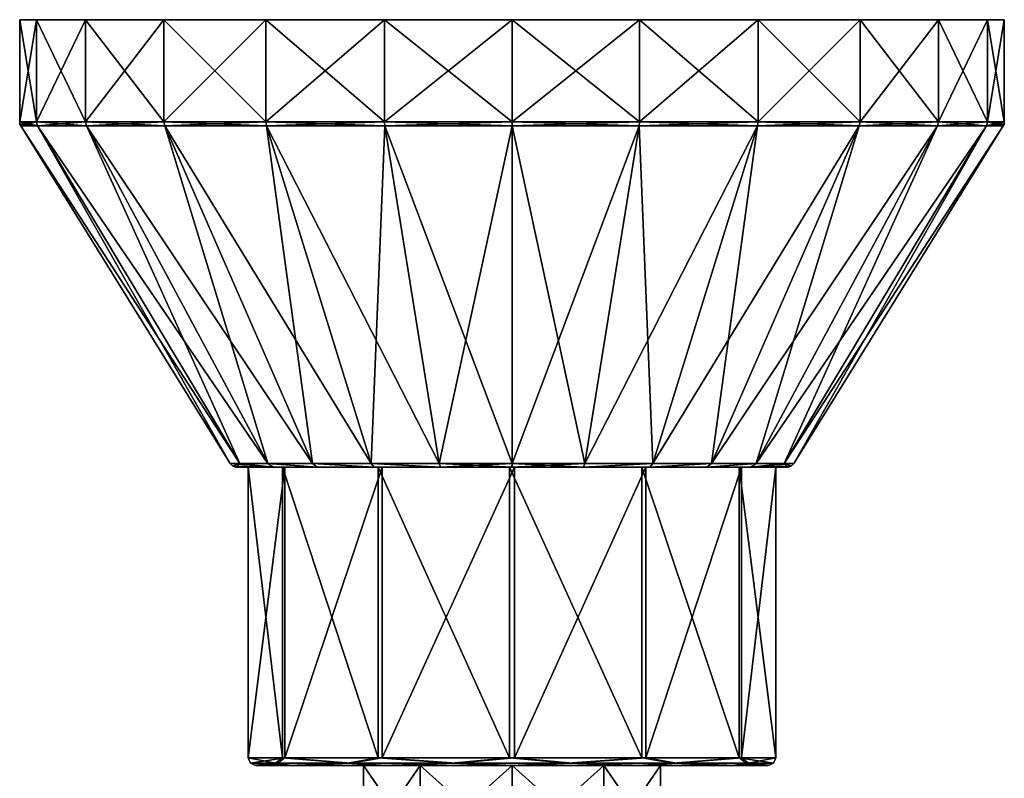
# Model space of a CAD drawing. Header units: metres. Extents: x -110 to 110, y -123 to 72.
# Tile 2 of 11: x -110 to -44, y 21 to 72. Entities that reach past the tile are written whole.
import ezdxf

# ---------------------------------------------------------------- set-up
doc = ezdxf.new("R2010")
doc.units = ezdxf.units.M
doc.layers.add('11522202', color=7, linetype='CONTINUOUS')

msp = doc.modelspace()

# ---------------------------------------------------------------- linework, layer by layer
at = {"layer": '11522202'}
for points in [[(-108.3756, 71.5, -8.540827), (-108.3755, 64.64234, -8.54105), (-109.5, 64.64234)], [(-109.5, 71.5), (-108.3756, 71.5, -8.540827), (-109.5, 64.64234)], [(-108.3755, 64.64234, 8.541051), (-109.5, 71.5), (-109.5, 64.64234)], [(-109.5, 71.5), (-43.5, 71.5), (-44.6244, 71.5, -8.540827)], [(-108.3756, 71.5, 8.540827), (-43.5, 71.5), (-109.5, 71.5)], [(-109.5, 71.5), (-44.6244, 71.5, -8.540827), (-108.3756, 71.5, -8.540827)], [(-108.3755, 64.64234, 8.541051), (-108.3756, 71.5, 8.540827), (-109.5, 71.5)], [(-108.3756, 71.5, -8.540827), (-105.0788, 71.5, -16.5), (-108.3755, 64.64234, -8.54105)], [(-108.3756, 71.5, 8.540827), (-44.6244, 71.5, 8.540827), (-43.5, 71.5)], [(-108.3756, 71.5, -8.540827), (-44.6244, 71.5, -8.540827), (-47.92117, 71.5, -16.5)], [(-108.3756, 71.5, -8.540827), (-47.92117, 71.5, -16.5), (-105.0788, 71.5, -16.5)], [(-108.3756, 71.5, 8.540827), (-105.0788, 71.5, 16.5), (-44.6244, 71.5, 8.540827)], [(-105.0788, 64.64234, 16.50004), (-105.0788, 71.5, 16.5), (-108.3756, 71.5, 8.540827)], [(-108.3755, 64.64234, 8.541051), (-105.0788, 64.64234, 16.50004), (-108.3756, 71.5, 8.540827)], [(-105.0788, 71.5, -16.5), (-105.0788, 64.64234, -16.50004), (-108.3755, 64.64234, -8.54105)], [(-99.83437, 71.5, -23.33466), (-99.83449, 64.64234, -23.33455), (-105.0788, 64.64234, -16.50004)], [(-105.0788, 71.5, -16.5), (-99.83437, 71.5, -23.33466), (-105.0788, 64.64234, -16.50004)], [(-105.0788, 71.5, -16.5), (-47.92117, 71.5, -16.5), (-53.16563, 71.5, -23.33466)], [(-105.0788, 71.5, -16.5), (-53.16563, 71.5, -23.33466), (-99.83437, 71.5, -23.33466)], [(-105.0788, 71.5, 16.5), (-47.92117, 71.5, 16.5), (-44.6244, 71.5, 8.540827)], [(-105.0788, 71.5, 16.5), (-99.83437, 71.5, 23.33466), (-47.92117, 71.5, 16.5)], [(-99.83449, 64.64234, 23.33455), (-99.83437, 71.5, 23.33466), (-105.0788, 71.5, 16.5)], [(-105.0788, 64.64234, 16.50004), (-99.83449, 64.64234, 23.33455), (-105.0788, 71.5, 16.5)], [(-93, 71.5, -28.57884), (-92.99998, 64.64234, -28.57885), (-99.83449, 64.64234, -23.33455)], [(-99.83437, 71.5, -23.33466), (-93, 71.5, -28.57884), (-99.83449, 64.64234, -23.33455)], [(-99.83449, 64.64234, 23.33455), (-92.99998, 64.64234, 28.57885), (-99.83437, 71.5, 23.33466)], [(-99.83437, 71.5, -23.33466), (-53.16563, 71.5, -23.33466), (-60, 71.5, -28.57884)], [(-99.83437, 71.5, -23.33466), (-60, 71.5, -28.57884), (-93, 71.5, -28.57884)], [(-99.83437, 71.5, 23.33466), (-53.16563, 71.5, 23.33466), (-47.92117, 71.5, 16.5)], [(-99.83437, 71.5, 23.33466), (-93, 71.5, 28.57884), (-53.16563, 71.5, 23.33466)], [(-92.99998, 64.64234, 28.57885), (-93, 71.5, 28.57884), (-99.83437, 71.5, 23.33466)], [(-93, 71.5, -28.57884), (-85.04123, 71.5, -31.87549), (-92.99998, 64.64234, -28.57885)], [(-93, 71.5, -28.57884), (-60, 71.5, -28.57884), (-67.95877, 71.5, -31.87549)], [(-93, 71.5, -28.57884), (-67.95877, 71.5, -31.87549), (-85.04123, 71.5, -31.87549)], [(-93, 71.5, 28.57884), (-60, 71.5, 28.57884), (-53.16563, 71.5, 23.33466)], [(-93, 71.5, 28.57884), (-85.04123, 71.5, 31.87549), (-60, 71.5, 28.57884)], [(-85.04101, 64.64234, 31.87556), (-85.04123, 71.5, 31.87549), (-93, 71.5, 28.57884)], [(-92.99998, 64.64234, 28.57885), (-85.04101, 64.64234, 31.87556), (-93, 71.5, 28.57884)], [(-85.04123, 71.5, -31.87549), (-85.04102, 64.64234, -31.87556), (-92.99998, 64.64234, -28.57885)], [(-85.04123, 71.5, -31.87549), (-76.5, 71.5, -32.99999), (-85.04102, 64.64234, -31.87556)], [(-85.04123, 71.5, -31.87549), (-67.95877, 71.5, -31.87549), (-76.5, 71.5, -32.99999)], [(-85.04123, 71.5, 31.87549), (-67.95877, 71.5, 31.87549), (-60, 71.5, 28.57884)], [(-85.04123, 71.5, 31.87549), (-76.5, 71.5, 32.99999), (-67.95877, 71.5, 31.87549)], [(-76.5, 64.64234, 33), (-76.5, 71.5, 32.99999), (-85.04123, 71.5, 31.87549)], [(-85.04101, 64.64234, 31.87556), (-76.5, 64.64234, 33), (-85.04123, 71.5, 31.87549)], [(-76.5, 71.5, -32.99999), (-76.5, 64.64234, -33), (-85.04102, 64.64234, -31.87556)], [(-67.95877, 71.5, -31.87549), (-67.95899, 64.64234, -31.87556), (-76.5, 64.64234, -33)], [(-76.5, 71.5, -32.99999), (-67.95877, 71.5, -31.87549), (-76.5, 64.64234, -33)], [(-67.95898, 64.64234, 31.87556), (-67.95877, 71.5, 31.87549), (-76.5, 71.5, 32.99999)], [(-76.5, 64.64234, 33), (-67.95898, 64.64234, 31.87556), (-76.5, 71.5, 32.99999)], [(-60, 71.5, -28.57884), (-60.00002, 64.64234, -28.57885), (-67.95899, 64.64234, -31.87556)], [(-67.95877, 71.5, -31.87549), (-60, 71.5, -28.57884), (-67.95899, 64.64234, -31.87556)], [(-67.95898, 64.64234, 31.87556), (-60.00002, 64.64234, 28.57885), (-67.95877, 71.5, 31.87549)], [(-60.00002, 64.64234, 28.57885), (-60, 71.5, 28.57884), (-67.95877, 71.5, 31.87549)], [(-53.16563, 71.5, -23.33466), (-53.16551, 64.64234, -23.33455), (-60.00002, 64.64234, -28.57885)], [(-60, 71.5, -28.57884), (-53.16563, 71.5, -23.33466), (-60.00002, 64.64234, -28.57885)], [(-60.00002, 64.64234, 28.57885), (-53.16551, 64.64234, 23.33455), (-60, 71.5, 28.57884)], [(-53.16551, 64.64234, 23.33455), (-53.16563, 71.5, 23.33466), (-60, 71.5, 28.57884)], [(-53.16563, 71.5, -23.33466), (-47.92117, 71.5, -16.5), (-53.16551, 64.64234, -23.33455)], [(-47.92119, 64.64234, 16.50004), (-47.92117, 71.5, 16.5), (-53.16563, 71.5, 23.33466)], [(-53.16551, 64.64234, 23.33455), (-47.92119, 64.64234, 16.50004), (-53.16563, 71.5, 23.33466)], [(-47.92117, 71.5, -16.5), (-47.92119, 64.64234, -16.50004), (-53.16551, 64.64234, -23.33455)], [(-44.6244, 71.5, -8.540827), (-44.62445, 64.64234, -8.541051), (-47.92119, 64.64234, -16.50004)], [(-47.92117, 71.5, -16.5), (-44.6244, 71.5, -8.540827), (-47.92119, 64.64234, -16.50004)], [(-47.92119, 64.64234, 16.50004), (-44.62445, 64.64234, 8.54105), (-47.92117, 71.5, 16.5)], [(-44.62445, 64.64234, 8.54105), (-44.6244, 71.5, 8.540827), (-47.92117, 71.5, 16.5)], [(-43.5, 71.5), (-43.5, 64.64234), (-44.62445, 64.64234, -8.541051)], [(-44.6244, 71.5, -8.540827), (-43.5, 71.5), (-44.62445, 64.64234, -8.541051)], [(-44.62445, 64.64234, 8.54105), (-43.5, 64.64234), (-44.6244, 71.5, 8.540827)], [(-44.6244, 71.5, 8.540827), (-43.5, 64.64234), (-43.5, 71.5)], [(-109.4809, 64.50544), (-109.5, 64.64234), (-108.3755, 64.64234, -8.54105)], [(-108.3031, 64.379, 8.52164), (-108.3755, 64.64234, 8.541051), (-109.5, 64.64234)], [(-109.4809, 64.50544), (-108.3031, 64.379, 8.52164), (-109.5, 64.64234)], [(-109.4809, 64.50544), (-108.3755, 64.64234, -8.54105), (-109.425, 64.379)], [(-109.4809, 64.50544), (-109.425, 64.379), (-108.3031, 64.379, 8.52164)], [(-109.425, 64.379), (-108.3755, 64.64234, -8.54105), (-108.3031, 64.379, -8.521636)], [(-109.425, 64.379), (-108.3031, 64.379, -8.521636), (-95.39663, 41.73666)], [(-94.75275, 41.73666, 4.890787), (-109.425, 64.379), (-95.39663, 41.73666)], [(-108.3031, 64.379, 8.52164), (-109.425, 64.379), (-94.75275, 41.73666, 4.890787)], [(-108.3031, 64.379, -8.521636), (-108.3755, 64.64234, -8.54105), (-105.0788, 64.64234, -16.50004)], [(-105.0139, 64.379, 16.46255), (-105.0788, 64.64234, 16.50004), (-108.3755, 64.64234, 8.541051)], [(-105.0139, 64.379, 16.46255), (-108.3755, 64.64234, 8.541051), (-108.3031, 64.379, 8.52164)], [(-108.3031, 64.379, -8.521636), (-105.0788, 64.64234, -16.50004), (-105.0139, 64.379, -16.46255)], [(-108.3031, 64.379, -8.521636), (-94.75275, 41.73666, -4.890776), (-95.39663, 41.73666)], [(-108.3031, 64.379, -8.521636), (-105.0139, 64.379, -16.46255), (-94.75275, 41.73666, -4.890776)], [(-108.3031, 64.379, 8.52164), (-94.75275, 41.73666, 4.890787), (-92.86497, 41.73666, 9.448305)], [(-105.0139, 64.379, 16.46255), (-108.3031, 64.379, 8.52164), (-92.86497, 41.73666, 9.448305)], [(-105.0139, 64.379, -16.46255), (-105.0788, 64.64234, -16.50004), (-99.83449, 64.64234, -23.33455)], [(-99.78149, 64.379, 23.28154), (-99.83449, 64.64234, 23.33455), (-105.0788, 64.64234, 16.50004)], [(-99.78149, 64.379, 23.28154), (-105.0788, 64.64234, 16.50004), (-105.0139, 64.379, 16.46255)], [(-105.0139, 64.379, -16.46255), (-99.83449, 64.64234, -23.33455), (-99.78149, 64.379, -23.28154)], [(-105.0139, 64.379, -16.46255), (-92.86497, 41.73666, -9.448299), (-94.75275, 41.73666, -4.890776)], [(-105.0139, 64.379, -16.46255), (-99.78149, 64.379, -23.28154), (-92.86497, 41.73666, -9.448299)], [(-105.0139, 64.379, 16.46255), (-92.86497, 41.73666, 9.448305), (-89.86194, 41.73666, 13.36193)], [(-99.78149, 64.379, 23.28154), (-105.0139, 64.379, 16.46255), (-89.86194, 41.73666, 13.36193)], [(-99.78149, 64.379, -23.28154), (-99.83449, 64.64234, -23.33455), (-92.99998, 64.64234, -28.57885)], [(-92.96249, 64.379, 28.51393), (-92.99998, 64.64234, 28.57885), (-99.83449, 64.64234, 23.33455)], [(-92.96249, 64.379, 28.51393), (-99.83449, 64.64234, 23.33455), (-99.78149, 64.379, 23.28154)], [(-99.78149, 64.379, -23.28154), (-92.99998, 64.64234, -28.57885), (-92.9625, 64.379, -28.51393)], [(-99.78149, 64.379, -23.28154), (-89.86195, 41.73666, -13.36192), (-92.86497, 41.73666, -9.448299)], [(-99.78149, 64.379, -23.28154), (-92.9625, 64.379, -28.51393), (-89.86195, 41.73666, -13.36192)], [(-99.78149, 64.379, 23.28154), (-89.86194, 41.73666, 13.36193), (-85.94832, 41.73666, 16.36496)], [(-92.96249, 64.379, 28.51393), (-99.78149, 64.379, 23.28154), (-85.94832, 41.73666, 16.36496)], [(-92.9625, 64.379, -28.51393), (-92.99998, 64.64234, -28.57885), (-85.04102, 64.64234, -31.87556)], [(-85.02161, 64.379, 31.80314), (-85.04101, 64.64234, 31.87556), (-92.99998, 64.64234, 28.57885)], [(-85.02161, 64.379, 31.80314), (-92.99998, 64.64234, 28.57885), (-92.96249, 64.379, 28.51393)], [(-92.9625, 64.379, -28.51393), (-85.04102, 64.64234, -31.87556), (-85.02162, 64.379, -31.80314)], [(-92.9625, 64.379, -28.51393), (-85.94833, 41.73666, -16.36495), (-89.86195, 41.73666, -13.36192)], [(-92.9625, 64.379, -28.51393), (-85.02162, 64.379, -31.80314), (-85.94833, 41.73666, -16.36495)], [(-92.96249, 64.379, 28.51393), (-85.94832, 41.73666, 16.36496), (-81.39081, 41.73666, 18.25274)], [(-85.02161, 64.379, 31.80314), (-92.96249, 64.379, 28.51393), (-81.39081, 41.73666, 18.25274)], [(-85.02162, 64.379, -31.80314), (-81.39082, 41.73666, -18.25274), (-85.94833, 41.73666, -16.36495)], [(-85.02162, 64.379, -31.80314), (-85.04102, 64.64234, -31.87556), (-76.5, 64.64234, -33)], [(-76.5, 64.379, 32.92503), (-76.5, 64.64234, 33), (-85.04101, 64.64234, 31.87556)], [(-76.5, 64.379, 32.92503), (-85.04101, 64.64234, 31.87556), (-85.02161, 64.379, 31.80314)], [(-85.02162, 64.379, -31.80314), (-76.5, 64.64234, -33), (-76.5, 64.379, -32.92503)], [(-85.02162, 64.379, -31.80314), (-76.5, 64.379, -32.92503), (-81.39082, 41.73666, -18.25274)], [(-85.02161, 64.379, 31.80314), (-81.39081, 41.73666, 18.25274), (-76.5, 41.73666, 18.89663)], [(-76.5, 64.379, 32.92503), (-85.02161, 64.379, 31.80314), (-76.5, 41.73666, 18.89663)], [(-76.5, 64.379, -32.92503), (-76.5, 41.73666, -18.89663), (-81.39082, 41.73666, -18.25274)], [(-76.5, 64.379, -32.92503), (-76.5, 64.64234, -33), (-67.95899, 64.64234, -31.87556)], [(-76.5, 64.379, -32.92503), (-67.95899, 64.64234, -31.87556), (-67.97839, 64.379, -31.80314)], [(-67.97838, 64.379, 31.80314), (-67.95898, 64.64234, 31.87556), (-76.5, 64.64234, 33)], [(-67.97838, 64.379, 31.80314), (-76.5, 64.64234, 33), (-76.5, 64.379, 32.92503)], [(-67.97839, 64.379, -31.80314), (-71.60919, 41.73666, -18.25274), (-76.5, 41.73666, -18.89663)], [(-76.5, 64.379, -32.92503), (-67.97839, 64.379, -31.80314), (-76.5, 41.73666, -18.89663)], [(-76.5, 64.379, 32.92503), (-76.5, 41.73666, 18.89663), (-71.60918, 41.73666, 18.25274)], [(-67.97838, 64.379, 31.80314), (-76.5, 64.379, 32.92503), (-71.60918, 41.73666, 18.25274)], [(-60.03751, 64.379, -28.51393), (-67.05168, 41.73666, -16.36496), (-71.60919, 41.73666, -18.25274)], [(-67.97839, 64.379, -31.80314), (-60.03751, 64.379, -28.51393), (-71.60919, 41.73666, -18.25274)], [(-67.97838, 64.379, 31.80314), (-71.60918, 41.73666, 18.25274), (-67.05167, 41.73666, 16.36495)], [(-67.97839, 64.379, -31.80314), (-67.95899, 64.64234, -31.87556), (-60.00002, 64.64234, -28.57885)], [(-67.97839, 64.379, -31.80314), (-60.00002, 64.64234, -28.57885), (-60.03751, 64.379, -28.51393)], [(-60.0375, 64.379, 28.51393), (-67.95898, 64.64234, 31.87556), (-67.97838, 64.379, 31.80314)], [(-60.0375, 64.379, 28.51393), (-67.97838, 64.379, 31.80314), (-67.05167, 41.73666, 16.36495)], [(-60.0375, 64.379, 28.51393), (-60.00002, 64.64234, 28.57885), (-67.95898, 64.64234, 31.87556)], [(-53.21851, 64.379, -23.28154), (-63.13806, 41.73666, -13.36193), (-67.05168, 41.73666, -16.36496)], [(-60.03751, 64.379, -28.51393), (-53.21851, 64.379, -23.28154), (-67.05168, 41.73666, -16.36496)], [(-60.0375, 64.379, 28.51393), (-67.05167, 41.73666, 16.36495), (-63.13805, 41.73666, 13.36192)], [(-47.98611, 64.379, -16.46255), (-60.13503, 41.73666, -9.448305), (-63.13806, 41.73666, -13.36193)], [(-53.21851, 64.379, -23.28154), (-47.98611, 64.379, -16.46255), (-63.13806, 41.73666, -13.36193)], [(-53.21851, 64.379, 23.28154), (-63.13805, 41.73666, 13.36192), (-60.13503, 41.73666, 9.448299)], [(-53.21851, 64.379, 23.28154), (-60.0375, 64.379, 28.51393), (-63.13805, 41.73666, 13.36192)], [(-44.69686, 64.379, -8.52164), (-58.24725, 41.73666, -4.890787), (-60.13503, 41.73666, -9.448305)], [(-47.98611, 64.379, -16.46255), (-44.69686, 64.379, -8.52164), (-60.13503, 41.73666, -9.448305)], [(-47.9861, 64.379, 16.46255), (-60.13503, 41.73666, 9.448299), (-58.24725, 41.73666, 4.890776)], [(-47.9861, 64.379, 16.46255), (-53.21851, 64.379, 23.28154), (-60.13503, 41.73666, 9.448299)], [(-60.03751, 64.379, -28.51393), (-60.00002, 64.64234, -28.57885), (-53.16551, 64.64234, -23.33455)], [(-60.03751, 64.379, -28.51393), (-53.16551, 64.64234, -23.33455), (-53.21851, 64.379, -23.28154)], [(-53.21851, 64.379, 23.28154), (-60.00002, 64.64234, 28.57885), (-60.0375, 64.379, 28.51393)], [(-53.21851, 64.379, 23.28154), (-53.16551, 64.64234, 23.33455), (-60.00002, 64.64234, 28.57885)], [(-43.57497, 64.379), (-57.60337, 41.73666), (-58.24725, 41.73666, -4.890787)], [(-44.69686, 64.379, -8.52164), (-43.57497, 64.379), (-58.24725, 41.73666, -4.890787)], [(-44.69686, 64.379, 8.521636), (-58.24725, 41.73666, 4.890776), (-57.60337, 41.73666)], [(-44.69686, 64.379, 8.521636), (-47.9861, 64.379, 16.46255), (-58.24725, 41.73666, 4.890776)], [(-44.69686, 64.379, 8.521636), (-57.60337, 41.73666), (-43.57497, 64.379)], [(-53.21851, 64.379, -23.28154), (-53.16551, 64.64234, -23.33455), (-47.92119, 64.64234, -16.50004)], [(-53.21851, 64.379, -23.28154), (-47.92119, 64.64234, -16.50004), (-47.98611, 64.379, -16.46255)], [(-47.9861, 64.379, 16.46255), (-53.16551, 64.64234, 23.33455), (-53.21851, 64.379, 23.28154)], [(-47.9861, 64.379, 16.46255), (-47.92119, 64.64234, 16.50004), (-53.16551, 64.64234, 23.33455)], [(-47.98611, 64.379, -16.46255), (-47.92119, 64.64234, -16.50004), (-44.62445, 64.64234, -8.541051)], [(-47.98611, 64.379, -16.46255), (-44.62445, 64.64234, -8.541051), (-44.69686, 64.379, -8.52164)], [(-44.69686, 64.379, 8.521636), (-47.92119, 64.64234, 16.50004), (-47.9861, 64.379, 16.46255)], [(-44.69686, 64.379, 8.521636), (-44.62445, 64.64234, 8.54105), (-47.92119, 64.64234, 16.50004)], [(-44.69686, 64.379, -8.52164), (-44.62445, 64.64234, -8.541051), (-43.5, 64.64234)], [(-43.51911, 64.50544), (-44.69686, 64.379, -8.52164), (-43.5, 64.64234)], [(-44.69686, 64.379, 8.521636), (-43.57497, 64.379), (-44.62445, 64.64234, 8.54105)], [(-43.51911, 64.50544), (-43.57497, 64.379), (-44.69686, 64.379, -8.52164)], [(-43.51911, 64.50544), (-43.5, 64.64234), (-44.62445, 64.64234, 8.54105)], [(-43.51911, 64.50544), (-44.62445, 64.64234, 8.54105), (-43.57497, 64.379)], [(-95.21483, 41.56315), (-95.39663, 41.73666), (-94.75275, 41.73666, -4.890776)], [(-94.75275, 41.73666, 4.890787), (-95.39663, 41.73666), (-92.50163, 41.5, 9.227515)], [(-95.21483, 41.56315), (-92.50163, 41.5, 9.227515), (-95.39663, 41.73666)], [(-95.21483, 41.56315), (-94.75275, 41.73666, -4.890776), (-94.97159, 41.5)], [(-94.97159, 41.5), (-94.75275, 41.73666, -4.890776), (-92.50165, 41.5, -9.227494)], [(-92.50165, 41.5, -9.227494), (-94.75275, 41.73666, -4.890776), (-92.86497, 41.73666, -9.448299)], [(-94.75275, 41.73666, 4.890787), (-92.50163, 41.5, 9.227515), (-92.86497, 41.73666, 9.448305)], [(-89.56629, 41.5, -13.05649), (-92.86497, 41.73666, -9.448299), (-89.86195, 41.73666, -13.36192)], [(-92.50165, 41.5, -9.227494), (-92.86497, 41.73666, -9.448299), (-89.56629, 41.5, -13.05649)], [(-92.86497, 41.73666, 9.448305), (-92.50163, 41.5, 9.227515), (-89.56627, 41.5, 13.05651)], [(-92.86497, 41.73666, 9.448305), (-89.56627, 41.5, 13.05651), (-89.86194, 41.73666, 13.36193)], [(-85.73971, 41.5, -15.9946), (-89.86195, 41.73666, -13.36192), (-85.94833, 41.73666, -16.36495)], [(-89.56629, 41.5, -13.05649), (-89.86195, 41.73666, -13.36192), (-85.73971, 41.5, -15.9946)], [(-89.86194, 41.73666, 13.36193), (-89.56627, 41.5, 13.05651), (-85.73969, 41.5, 15.99461)], [(-89.86194, 41.73666, 13.36193), (-85.73969, 41.5, 15.99461), (-85.94832, 41.73666, 16.36496)], [(-81.28311, 41.5, -17.84156), (-85.94833, 41.73666, -16.36495), (-81.39082, 41.73666, -18.25274)], [(-85.73971, 41.5, -15.9946), (-85.94833, 41.73666, -16.36495), (-81.28311, 41.5, -17.84156)], [(-85.94832, 41.73666, 16.36496), (-85.73969, 41.5, 15.99461), (-81.28309, 41.5, 17.84157)], [(-85.94832, 41.73666, 16.36496), (-81.28309, 41.5, 17.84157), (-81.39081, 41.73666, 18.25274)], [(-81.28311, 41.5, -17.84156), (-81.39082, 41.73666, -18.25274), (-76.5, 41.73666, -18.89663)], [(-81.39081, 41.73666, 18.25274), (-81.28309, 41.5, 17.84157), (-76.49999, 41.5, 18.47159)], [(-81.39081, 41.73666, 18.25274), (-76.49999, 41.5, 18.47159), (-76.5, 41.73666, 18.89663)], [(-81.28311, 41.5, -17.84156), (-76.5, 41.73666, -18.89663), (-76.50001, 41.5, -18.47159)], [(-76.50001, 41.5, -18.47159), (-76.5, 41.73666, -18.89663), (-71.60919, 41.73666, -18.25274)], [(-76.50001, 41.5, -18.47159), (-71.60919, 41.73666, -18.25274), (-71.71691, 41.5, -17.84157)], [(-76.5, 41.73666, 18.89663), (-76.49999, 41.5, 18.47159), (-71.71689, 41.5, 17.84156)], [(-76.5, 41.73666, 18.89663), (-71.71689, 41.5, 17.84156), (-71.60918, 41.73666, 18.25274)], [(-71.71691, 41.5, -17.84157), (-71.60919, 41.73666, -18.25274), (-67.05168, 41.73666, -16.36496)], [(-71.71691, 41.5, -17.84157), (-67.05168, 41.73666, -16.36496), (-67.26031, 41.5, -15.99461)], [(-67.05167, 41.73666, 16.36495), (-71.71689, 41.5, 17.84156), (-67.26029, 41.5, 15.9946)], [(-71.60918, 41.73666, 18.25274), (-71.71689, 41.5, 17.84156), (-67.05167, 41.73666, 16.36495)], [(-67.26031, 41.5, -15.99461), (-67.05168, 41.73666, -16.36496), (-63.13806, 41.73666, -13.36193)], [(-67.26031, 41.5, -15.99461), (-63.13806, 41.73666, -13.36193), (-63.43373, 41.5, -13.05651)], [(-63.13805, 41.73666, 13.36192), (-67.26029, 41.5, 15.9946), (-63.43371, 41.5, 13.05649)], [(-67.05167, 41.73666, 16.36495), (-67.26029, 41.5, 15.9946), (-63.13805, 41.73666, 13.36192)], [(-63.43373, 41.5, -13.05651), (-63.13806, 41.73666, -13.36193), (-60.13503, 41.73666, -9.448305)], [(-63.43373, 41.5, -13.05651), (-60.13503, 41.73666, -9.448305), (-60.49837, 41.5, -9.227515)], [(-60.13503, 41.73666, 9.448299), (-63.43371, 41.5, 13.05649), (-60.49835, 41.5, 9.227494)], [(-63.13805, 41.73666, 13.36192), (-63.43371, 41.5, 13.05649), (-60.13503, 41.73666, 9.448299)], [(-60.49837, 41.5, -9.227515), (-60.13503, 41.73666, -9.448305), (-58.24725, 41.73666, -4.890787)], [(-60.49837, 41.5, -9.227515), (-58.24725, 41.73666, -4.890787), (-57.60337, 41.73666)], [(-57.78517, 41.56315), (-60.49837, 41.5, -9.227515), (-57.60337, 41.73666)], [(-58.24725, 41.73666, 4.890776), (-60.49835, 41.5, 9.227494), (-58.02841, 41.5)], [(-60.13503, 41.73666, 9.448299), (-60.49835, 41.5, 9.227494), (-58.24725, 41.73666, 4.890776)], [(-57.78517, 41.56315), (-57.60337, 41.73666), (-58.24725, 41.73666, 4.890776)], [(-57.78517, 41.56315), (-58.24725, 41.73666, 4.890776), (-58.02841, 41.5)], [(-95.21483, 41.56315), (-94.97159, 41.5), (-92.50163, 41.5, 9.227515)], [(-94.1743, 41.5, -0.157089), (-94.97159, 41.5), (-92.50165, 41.5, -9.227494)], [(-91.88497, 41.5, 8.701035), (-92.50163, 41.5, 9.227515), (-94.97159, 41.5)], [(-94.1743, 41.5, -0.157089), (-91.88497, 41.5, 8.701035), (-94.97159, 41.5)], [(-91.72788, 41.5, -8.973121), (-94.1743, 41.5, -0.157089), (-92.50165, 41.5, -9.227494)], [(-91.88494, 22, 8.701108), (-91.88497, 41.5, 8.701035), (-94.1743, 41.5, -0.157089)], [(-94.1743, 22, -0.157089), (-94.1743, 41.5, -0.157089), (-91.72788, 41.5, -8.973121)], [(-91.88494, 22, 8.701108), (-94.1743, 41.5, -0.157089), (-94.1743, 22, -0.157089)], [(-91.72785, 22, -8.973194), (-94.1743, 22, -0.157089), (-91.72788, 41.5, -8.973121)], [(-91.72788, 41.5, -8.973121), (-92.50165, 41.5, -9.227494), (-89.56629, 41.5, -13.05649)], [(-85.47312, 41.5, 15.22788), (-89.56627, 41.5, 13.05651), (-92.50163, 41.5, 9.227515)], [(-91.88497, 41.5, 8.701035), (-85.47312, 41.5, 15.22788), (-92.50163, 41.5, 9.227515)], [(-85.47319, 22, 15.22785), (-85.47312, 41.5, 15.22788), (-91.88497, 41.5, 8.701035)], [(-91.88494, 22, 8.701108), (-85.47319, 22, 15.22785), (-91.88497, 41.5, 8.701035)], [(-85.20103, 41.5, -15.38497), (-91.72788, 41.5, -8.973121), (-89.56629, 41.5, -13.05649)], [(-91.72785, 22, -8.973194), (-91.72788, 41.5, -8.973121), (-85.20103, 41.5, -15.38497)], [(-85.20111, 22, -15.38494), (-91.72785, 22, -8.973194), (-85.20103, 41.5, -15.38497)], [(-85.20103, 41.5, -15.38497), (-89.56629, 41.5, -13.05649), (-85.73971, 41.5, -15.9946)], [(-85.47312, 41.5, 15.22788), (-85.73969, 41.5, 15.99461), (-89.56627, 41.5, 13.05651)], [(-76.34291, 41.5, -17.6743), (-85.73971, 41.5, -15.9946), (-81.28311, 41.5, -17.84156)], [(-76.34291, 41.5, -17.6743), (-85.20103, 41.5, -15.38497), (-85.73971, 41.5, -15.9946)], [(-76.65709, 41.5, 17.6743), (-81.28309, 41.5, 17.84157), (-85.73969, 41.5, 15.99461)], [(-85.47312, 41.5, 15.22788), (-76.65709, 41.5, 17.6743), (-85.73969, 41.5, 15.99461)], [(-85.47319, 22, 15.22785), (-76.65709, 22, 17.6743), (-85.47312, 41.5, 15.22788)], [(-76.65709, 22, 17.6743), (-76.65709, 41.5, 17.6743), (-85.47312, 41.5, 15.22788)], [(-85.20111, 22, -15.38494), (-85.20103, 41.5, -15.38497), (-76.34291, 41.5, -17.6743)], [(-76.34291, 22, -17.6743), (-85.20111, 22, -15.38494), (-76.34291, 41.5, -17.6743)], [(-81.28311, 41.5, -17.84156), (-76.50001, 41.5, -18.47159), (-71.71691, 41.5, -17.84157)], [(-76.34291, 41.5, -17.6743), (-81.28311, 41.5, -17.84156), (-71.71691, 41.5, -17.84157)], [(-71.71689, 41.5, 17.84156), (-76.49999, 41.5, 18.47159), (-81.28309, 41.5, 17.84157)], [(-76.65709, 41.5, 17.6743), (-71.71689, 41.5, 17.84156), (-81.28309, 41.5, 17.84157)], [(-76.65709, 41.5, 17.6743), (-67.26029, 41.5, 15.9946), (-71.71689, 41.5, 17.84156)], [(-76.65709, 41.5, 17.6743), (-67.79897, 41.5, 15.38497), (-67.26029, 41.5, 15.9946)], [(-67.79889, 22, 15.38494), (-67.79897, 41.5, 15.38497), (-76.65709, 41.5, 17.6743)], [(-76.65709, 22, 17.6743), (-67.79889, 22, 15.38494), (-76.65709, 41.5, 17.6743)], [(-76.34291, 41.5, -17.6743), (-71.71691, 41.5, -17.84157), (-67.26031, 41.5, -15.99461)], [(-67.52688, 41.5, -15.22788), (-76.34291, 41.5, -17.6743), (-67.26031, 41.5, -15.99461)], [(-76.34291, 22, -17.6743), (-76.34291, 41.5, -17.6743), (-67.52688, 41.5, -15.22788)], [(-67.52681, 22, -15.22785), (-76.34291, 22, -17.6743), (-67.52688, 41.5, -15.22788)], [(-67.79897, 41.5, 15.38497), (-63.43371, 41.5, 13.05649), (-67.26029, 41.5, 15.9946)], [(-67.79897, 41.5, 15.38497), (-61.27212, 41.5, 8.973121), (-63.43371, 41.5, 13.05649)], [(-61.27215, 22, 8.973194), (-61.27212, 41.5, 8.973121), (-67.79897, 41.5, 15.38497)], [(-67.79889, 22, 15.38494), (-61.27215, 22, 8.973194), (-67.79897, 41.5, 15.38497)], [(-67.52688, 41.5, -15.22788), (-63.43373, 41.5, -13.05651), (-60.49837, 41.5, -9.227515)], [(-61.11503, 41.5, -8.701035), (-67.52688, 41.5, -15.22788), (-60.49837, 41.5, -9.227515)], [(-67.52688, 41.5, -15.22788), (-67.26031, 41.5, -15.99461), (-63.43373, 41.5, -13.05651)], [(-67.52681, 22, -15.22785), (-67.52688, 41.5, -15.22788), (-61.11503, 41.5, -8.701035)], [(-61.11506, 22, -8.701108), (-67.52681, 22, -15.22785), (-61.11503, 41.5, -8.701035)], [(-61.27212, 41.5, 8.973121), (-60.49835, 41.5, 9.227494), (-63.43371, 41.5, 13.05649)], [(-61.27215, 22, 8.973194), (-58.8257, 22, 0.157089), (-61.27212, 41.5, 8.973121)], [(-61.27212, 41.5, 8.973121), (-58.8257, 41.5, 0.157089), (-60.49835, 41.5, 9.227494)], [(-58.8257, 22, 0.157089), (-58.8257, 41.5, 0.157089), (-61.27212, 41.5, 8.973121)], [(-61.11506, 22, -8.701108), (-61.11503, 41.5, -8.701035), (-58.8257, 41.5, 0.157089)], [(-58.8257, 22, 0.157089), (-61.11506, 22, -8.701108), (-58.8257, 41.5, 0.157089)], [(-61.11503, 41.5, -8.701035), (-60.49837, 41.5, -9.227515), (-58.02841, 41.5)], [(-61.11503, 41.5, -8.701035), (-58.02841, 41.5), (-58.8257, 41.5, 0.157089)], [(-57.78517, 41.56315), (-58.02841, 41.5), (-60.49837, 41.5, -9.227515)], [(-58.8257, 41.5, 0.157089), (-58.02841, 41.5), (-60.49835, 41.5, 9.227494)], [(-94.02786, 21.64645, -0.155787), (-94.1743, 22, -0.157089), (-91.72785, 22, -8.973194)], [(-92.35965, 21.64645, 7.464694), (-94.1743, 22, -0.157089), (-94.02786, 21.64645, -0.155787)], [(-92.35965, 21.64645, 7.464694), (-91.88494, 22, 8.701108), (-94.1743, 22, -0.157089)], [(-92.22446, 21.64645, -7.745414), (-94.02786, 21.64645, -0.155787), (-91.72785, 22, -8.973194)], [(-92.35965, 21.64645, 7.464694), (-87.55024, 21.64645, 13.6067), (-91.88494, 22, 8.701108)], [(-87.30664, 21.64645, -13.80097), (-92.22446, 21.64645, -7.745414), (-91.72785, 22, -8.973194)], [(-87.55024, 21.64645, 13.6067), (-85.47319, 22, 15.22785), (-91.88494, 22, 8.701108)], [(-87.30664, 21.64645, -13.80097), (-91.72785, 22, -8.973194), (-85.20111, 22, -15.38494)], [(-87.55024, 21.64645, 13.6067), (-80.5522, 21.64645, 17.05374), (-85.47319, 22, 15.22785)], [(-80.24843, 21.64645, -17.12307), (-87.30664, 21.64645, -13.80097), (-85.20111, 22, -15.38494)], [(-80.5522, 21.64645, 17.05374), (-76.65709, 22, 17.6743), (-85.47319, 22, 15.22785)], [(-80.24843, 21.64645, -17.12307), (-85.20111, 22, -15.38494), (-76.34291, 22, -17.6743)], [(-80.5522, 21.64645, 17.05374), (-72.75157, 21.64645, 17.12307), (-76.65709, 22, 17.6743)], [(-72.4478, 21.64645, -17.05374), (-80.24843, 21.64645, -17.12307), (-76.34291, 22, -17.6743)], [(-72.75157, 21.64645, 17.12307), (-67.79889, 22, 15.38494), (-76.65709, 22, 17.6743)], [(-72.4478, 21.64645, -17.05374), (-76.34291, 22, -17.6743), (-67.52681, 22, -15.22785)], [(-72.75157, 21.64645, 17.12307), (-65.69336, 21.64645, 13.80097), (-67.79889, 22, 15.38494)], [(-65.44976, 21.64645, -13.6067), (-72.4478, 21.64645, -17.05374), (-67.52681, 22, -15.22785)], [(-65.69336, 21.64645, 13.80097), (-61.27215, 22, 8.973194), (-67.79889, 22, 15.38494)], [(-65.44976, 21.64645, -13.6067), (-67.52681, 22, -15.22785), (-61.11506, 22, -8.701108)], [(-65.69336, 21.64645, 13.80097), (-60.77554, 21.64645, 7.745414), (-61.27215, 22, 8.973194)], [(-60.64035, 21.64645, -7.464694), (-65.44976, 21.64645, -13.6067), (-61.11506, 22, -8.701108)], [(-61.27215, 22, 8.973194), (-58.97214, 21.64645, 0.155787), (-58.8257, 22, 0.157089)], [(-60.77554, 21.64645, 7.745414), (-58.97214, 21.64645, 0.155787), (-61.27215, 22, 8.973194)], [(-60.64035, 21.64645, -7.464694), (-61.11506, 22, -8.701108), (-58.8257, 22, 0.157089)], [(-58.97214, 21.64645, 0.155787), (-60.64035, 21.64645, -7.464694), (-58.8257, 22, 0.157089)], [(-93.67432, 21.5, -0.152645), (-94.02786, 21.64645, -0.155787), (-92.22446, 21.64645, -7.745414)], [(-91.45256, 21.5, 8.449936), (-94.02786, 21.64645, -0.155787), (-93.67432, 21.5, -0.152645)], [(-92.35965, 21.64645, 7.464694), (-94.02786, 21.64645, -0.155787), (-91.45256, 21.5, 8.449936)], [(-91.3, 21.5, -8.714377), (-93.67432, 21.5, -0.152645), (-92.22446, 21.64645, -7.745414)], [(-93.67432, 21.5, -0.152645), (-86.46466, 21.5, -3.237814), (-86.46466, 21.5, 3.237814)], [(-91.3, 21.5, -8.714377), (-86.46466, 21.5, -3.237814), (-93.67432, 21.5, -0.152645)], [(-93.67432, 21.5, -0.152645), (-86.46466, 21.5, 3.237814), (-82.65855, 21.5, 8.476439)], [(-91.45256, 21.5, 8.449936), (-93.67432, 21.5, -0.152645), (-82.65855, 21.5, 8.476439)], [(-92.35965, 21.64645, 7.464694), (-91.45256, 21.5, 8.449936), (-87.55024, 21.64645, 13.6067)], [(-91.3, 21.5, -8.714377), (-92.22446, 21.64645, -7.745414), (-87.30664, 21.64645, -13.80097)], [(-87.55024, 21.64645, 13.6067), (-91.45256, 21.5, 8.449936), (-85.22185, 21.5, 14.79559)], [(-91.45256, 21.5, 8.449936), (-82.65855, 21.5, 8.476439), (-76.5, 21.5, 10.4775)], [(-68.04251, 21.5, 14.94828), (-91.45256, 21.5, 8.449936), (-76.5, 21.5, 10.4775)], [(-68.04251, 21.5, 14.94828), (-85.22185, 21.5, 14.79559), (-91.45256, 21.5, 8.449936)], [(-84.95749, 21.5, -14.94828), (-91.3, 21.5, -8.714377), (-87.30664, 21.64645, -13.80097)], [(-91.3, 21.5, -8.714377), (-76.5, 21.5, -10.4775), (-82.65855, 21.5, -8.476439)], [(-84.95749, 21.5, -14.94828), (-76.5, 21.5, -10.4775), (-91.3, 21.5, -8.714377)], [(-91.3, 21.5, -8.714377), (-82.65855, 21.5, -8.476439), (-86.46466, 21.5, -3.237814)], [(-87.55024, 21.64645, 13.6067), (-85.22185, 21.5, 14.79559), (-80.5522, 21.64645, 17.05374)], [(-84.95749, 21.5, -14.94828), (-87.30664, 21.64645, -13.80097), (-80.24843, 21.64645, -17.12307)], [(-86.46469, 15.96188, -3.237726), (-86.46466, 21.5, -3.237814), (-82.65855, 21.5, -8.476439)], [(-82.65852, 15.96188, -8.476476), (-86.46469, 15.96188, -3.237726), (-82.65855, 21.5, -8.476439)], [(-86.46469, 15.96188, 3.237726), (-86.46466, 21.5, 3.237814), (-86.46466, 21.5, -3.237814)], [(-86.46469, 15.96188, -3.237726), (-86.46469, 15.96188, 3.237726), (-86.46466, 21.5, -3.237814)], [(-86.46469, 15.96188, 3.237726), (-82.65852, 15.96188, 8.476476), (-86.46466, 21.5, 3.237814)], [(-82.65852, 15.96188, 8.476476), (-82.65855, 21.5, 8.476439), (-86.46466, 21.5, 3.237814)], [(-80.5522, 21.64645, 17.05374), (-85.22185, 21.5, 14.79559), (-76.65265, 21.5, 17.17431)], [(-68.04251, 21.5, 14.94828), (-76.65265, 21.5, 17.17431), (-85.22185, 21.5, 14.79559)], [(-76.34735, 21.5, -17.17431), (-84.95749, 21.5, -14.94828), (-80.24843, 21.64645, -17.12307)], [(-61.54744, 21.5, -8.449936), (-76.5, 21.5, -10.4775), (-84.95749, 21.5, -14.94828)], [(-67.77815, 21.5, -14.79559), (-84.95749, 21.5, -14.94828), (-76.34735, 21.5, -17.17431)], [(-61.54744, 21.5, -8.449936), (-84.95749, 21.5, -14.94828), (-67.77815, 21.5, -14.79559)], [(-82.65852, 15.96188, -8.476476), (-82.65855, 21.5, -8.476439), (-76.5, 21.5, -10.4775)], [(-76.5, 15.96188, 10.4775), (-76.5, 21.5, 10.4775), (-82.65855, 21.5, 8.476439)], [(-82.65852, 15.96188, 8.476476), (-76.5, 15.96188, 10.4775), (-82.65855, 21.5, 8.476439)], [(-76.5, 15.96188, -10.4775), (-82.65852, 15.96188, -8.476476), (-76.5, 21.5, -10.4775)], [(-80.5522, 21.64645, 17.05374), (-76.65265, 21.5, 17.17431), (-72.75157, 21.64645, 17.12307)], [(-76.34735, 21.5, -17.17431), (-80.24843, 21.64645, -17.12307), (-72.4478, 21.64645, -17.05374)], [(-72.75157, 21.64645, 17.12307), (-76.65265, 21.5, 17.17431), (-68.04251, 21.5, 14.94828)], [(-70.34145, 21.5, -8.476439), (-76.5, 15.96188, -10.4775), (-76.5, 21.5, -10.4775)], [(-61.54744, 21.5, -8.449936), (-70.34145, 21.5, -8.476439), (-76.5, 21.5, -10.4775)], [(-70.34148, 15.96188, 8.476476), (-76.5, 21.5, 10.4775), (-76.5, 15.96188, 10.4775)], [(-70.34148, 15.96188, 8.476476), (-70.34145, 21.5, 8.476439), (-76.5, 21.5, 10.4775)], [(-61.7, 21.5, 8.714377), (-76.5, 21.5, 10.4775), (-70.34145, 21.5, 8.476439)], [(-61.7, 21.5, 8.714377), (-68.04251, 21.5, 14.94828), (-76.5, 21.5, 10.4775)], [(-70.34148, 15.96188, -8.476476), (-76.5, 15.96188, -10.4775), (-70.34145, 21.5, -8.476439)], [(-67.77815, 21.5, -14.79559), (-76.34735, 21.5, -17.17431), (-72.4478, 21.64645, -17.05374)], [(-72.75157, 21.64645, 17.12307), (-68.04251, 21.5, 14.94828), (-65.69336, 21.64645, 13.80097)], [(-67.77815, 21.5, -14.79559), (-72.4478, 21.64645, -17.05374), (-65.44976, 21.64645, -13.6067)], [(-70.34148, 15.96188, 8.476476), (-66.53531, 15.96188, 3.237726), (-70.34145, 21.5, 8.476439)], [(-70.34148, 15.96188, -8.476476), (-70.34145, 21.5, -8.476439), (-66.53534, 21.5, -3.237814)], [(-66.53531, 15.96188, -3.237726), (-70.34148, 15.96188, -8.476476), (-66.53534, 21.5, -3.237814)], [(-66.53531, 15.96188, 3.237726), (-66.53534, 21.5, 3.237814), (-70.34145, 21.5, 8.476439)], [(-61.7, 21.5, 8.714377), (-70.34145, 21.5, 8.476439), (-66.53534, 21.5, 3.237814)], [(-59.32568, 21.5, 0.152645), (-66.53534, 21.5, -3.237814), (-70.34145, 21.5, -8.476439)], [(-61.54744, 21.5, -8.449936), (-59.32568, 21.5, 0.152645), (-70.34145, 21.5, -8.476439)], [(-65.69336, 21.64645, 13.80097), (-68.04251, 21.5, 14.94828), (-61.7, 21.5, 8.714377)], [(-61.54744, 21.5, -8.449936), (-67.77815, 21.5, -14.79559), (-65.44976, 21.64645, -13.6067)], [(-66.53531, 15.96188, -3.237726), (-66.53534, 21.5, -3.237814), (-66.53534, 21.5, 3.237814)], [(-59.32568, 21.5, 0.152645), (-66.53534, 21.5, 3.237814), (-66.53534, 21.5, -3.237814)], [(-66.53531, 15.96188, 3.237726), (-66.53531, 15.96188, -3.237726), (-66.53534, 21.5, 3.237814)], [(-61.7, 21.5, 8.714377), (-66.53534, 21.5, 3.237814), (-59.32568, 21.5, 0.152645)], [(-65.69336, 21.64645, 13.80097), (-61.7, 21.5, 8.714377), (-60.77554, 21.64645, 7.745414)], [(-61.54744, 21.5, -8.449936), (-65.44976, 21.64645, -13.6067), (-60.64035, 21.64645, -7.464694)], [(-60.77554, 21.64645, 7.745414), (-61.7, 21.5, 8.714377), (-59.32568, 21.5, 0.152645)], [(-61.54744, 21.5, -8.449936), (-60.64035, 21.64645, -7.464694), (-58.97214, 21.64645, 0.155787)], [(-61.54744, 21.5, -8.449936), (-58.97214, 21.64645, 0.155787), (-59.32568, 21.5, 0.152645)], [(-60.77554, 21.64645, 7.745414), (-59.32568, 21.5, 0.152645), (-58.97214, 21.64645, 0.155787)]]:
    msp.add_3dface(points, dxfattribs=at)

doc.saveas('drawing.dxf')
